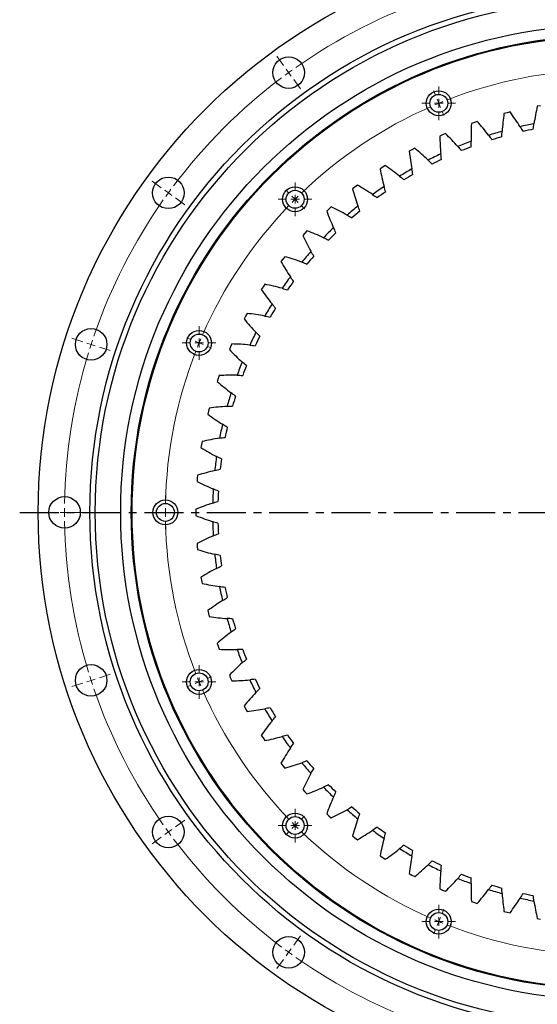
# Model space of a CAD drawing. Header units: millimetres. Extents: x -240 to 2560, y 4801 to 7261.
# Tile 6 of 13: x 250 to 545, y 6405 to 6967. Entities that reach past the tile are written whole.
import ezdxf

# ---------------------------------------------------------------- set-up
doc = ezdxf.new("R2010")
doc.units = ezdxf.units.MM
doc.header["$LTSCALE"] = 10
doc.linetypes.add('CENTER', pattern=[10.16, 6.35, -1.27, 1.27, -1.27])

# ---------------------------------------------------------------- blocks, each defined once
blk = doc.blocks.new('SW_CENTERMARKSYMBOL_8')
at = {"color": 0, "linetype": 'Continuous', "lineweight": 18}
for p, q in [((0, 5), (0, 9.6)), ((-5, 0), (-9.6, 0)), ((0, 0), (-2.5, 0)), ((0, 0), (0, 2.5)), ((0, 0), (0, -2.5)), ((0, 0), (2.5, 0)), ((5, 0), (9.6, 0)), ((0, -5), (0, -9.6))]:
    blk.add_line(p, q, dxfattribs=at)
blk = doc.blocks.new('SW_CENTERMARKSYMBOL_9')
at = {"color": 0, "linetype": 'Continuous', "lineweight": 18}
for p, q in [((0, 5), (0, 9.6)), ((-5, 0), (-9.6, 0)), ((0, 0), (-2.5, 0)), ((0, 0), (0, 2.5)), ((0, 0), (0, -2.5)), ((0, 0), (2.5, 0)), ((5, 0), (9.6, 0)), ((0, -5), (0, -9.6))]:
    blk.add_line(p, q, dxfattribs=at)
blk = doc.blocks.new('SW_CENTERMARKSYMBOL_10')
at = {"color": 0, "linetype": 'Continuous', "lineweight": 18}
for p, q in [((0, 5), (0, 9.6)), ((-5, 0), (-9.6, 0)), ((0, 0), (-2.5, 0)), ((0, 0), (0, 2.5)), ((0, 0), (0, -2.5)), ((0, 0), (2.5, 0)), ((5, 0), (9.6, 0)), ((0, -5), (0, -9.6))]:
    blk.add_line(p, q, dxfattribs=at)
blk = doc.blocks.new('SW_CENTERMARKSYMBOL_11')
at = {"color": 0, "linetype": 'Continuous', "lineweight": 18}
for p, q in [((0, 5), (0, 9.6)), ((-5, 0), (-9.6, 0)), ((0, 0), (-2.5, 0)), ((0, 0), (0, 2.5)), ((0, 0), (0, -2.5)), ((0, 0), (2.5, 0)), ((5, 0), (9.6, 0)), ((0, -5), (0, -9.6))]:
    blk.add_line(p, q, dxfattribs=at)
blk = doc.blocks.new('SW_CENTERMARKSYMBOL_12')
at = {"color": 0, "linetype": 'Continuous', "lineweight": 18}
for p, q in [((0, 5), (0, 9.6)), ((-5, 0), (-9.6, 0)), ((0, 0), (-2.5, 0)), ((0, 0), (0, 2.5)), ((0, 0), (0, -2.5)), ((0, 0), (2.5, 0)), ((5, 0), (9.6, 0)), ((0, -5), (0, -9.6))]:
    blk.add_line(p, q, dxfattribs=at)
blk = doc.blocks.new('SW_CENTERMARKSYMBOL_13')
at = {"color": 0, "linetype": 'Continuous', "lineweight": 18}
for p, q in [((0, 5), (0, 9.6)), ((-5, 0), (-9.6, 0)), ((0, 0), (-2.5, 0)), ((0, 0), (0, 2.5)), ((0, 0), (0, -2.5)), ((0, 0), (2.5, 0)), ((5, 0), (9.6, 0)), ((0, -5), (0, -9.6))]:
    blk.add_line(p, q, dxfattribs=at)
blk = doc.blocks.new('SW_CENTERMARKSYMBOL_14')
at = {"color": 0, "linetype": 'Continuous', "lineweight": 18}
for p, q in [((0, 5), (0, 9.6)), ((-5, 0), (-9.6, 0)), ((0, 0), (-2.5, 0)), ((0, 0), (0, 2.5)), ((0, 0), (0, -2.5)), ((0, 0), (2.5, 0)), ((5, 0), (9.6, 0)), ((0, -5), (0, -9.6))]:
    blk.add_line(p, q, dxfattribs=at)

msp = doc.modelspace()

# ---------------------------------------------------------------- linework, layer by layer
at = {"color": 0, "linetype": 'Continuous', "lineweight": 18}
for p, q in [((399.93, 6940.57), (396.11, 6945.83)), ((402.87, 6936.53), (401.4, 6938.55)), ((402.87, 6936.53), (404.34, 6934.5)), ((405.81, 6932.48), (409.63, 6927.22)), ((486.54, 6923.63), (485.55, 6926.03)), ((488.46, 6919.01), (487.5, 6921.32)), ((488.46, 6919.01), (489.41, 6916.7)), ((490.37, 6914.39), (491.37, 6911.99)), ((330.24, 6870.88), (324.99, 6874.7)), ((334.29, 6867.94), (332.27, 6869.41)), ((334.29, 6867.94), (336.31, 6866.47)), ((403.01, 6867.81), (401.17, 6869.65)), ((406.54, 6864.28), (404.77, 6866.04)), ((338.33, 6865.01), (343.59, 6861.18)), ((406.54, 6864.28), (408.31, 6862.51)), ((410.08, 6860.74), (411.91, 6858.9)), ((285.5, 6783.07), (279.32, 6785.08)), ((290.26, 6781.53), (287.88, 6782.3)), ((347.19, 6784.27), (344.78, 6785.27)), ((351.81, 6782.36), (349.5, 6783.32)), ((351.81, 6782.36), (354.12, 6781.4)), ((290.26, 6781.53), (292.64, 6780.75)), ((295.01, 6779.98), (301.19, 6777.97)), ((356.42, 6780.45), (358.83, 6779.45)), ((270.09, 6685.73), (263.59, 6685.73)), ((275.09, 6685.73), (272.59, 6685.73)), ((275.09, 6685.73), (277.59, 6685.73)), ((280.09, 6685.73), (286.59, 6685.73)), ((327.59, 6685.73), (324.99, 6685.73)), ((332.59, 6685.73), (330.09, 6685.73)), ((332.59, 6685.73), (335.09, 6685.73)), ((337.59, 6685.73), (340.19, 6685.73)), ((295.01, 6591.48), (301.19, 6593.49)), ((356.42, 6591.02), (358.83, 6592.01)), ((285.5, 6588.39), (279.32, 6586.38)), ((290.26, 6589.94), (287.88, 6589.16)), ((290.26, 6589.94), (292.64, 6590.71)), ((347.19, 6587.19), (344.78, 6586.2)), ((351.81, 6589.1), (349.5, 6588.15)), ((351.81, 6589.1), (354.12, 6590.06)), ((410.08, 6510.72), (411.91, 6512.56)), ((338.33, 6506.46), (343.59, 6510.28)), ((406.54, 6507.19), (404.77, 6505.42)), ((406.54, 6507.19), (408.31, 6508.95)), ((334.29, 6503.52), (332.27, 6502.05)), ((334.29, 6503.52), (336.31, 6504.99)), ((403.01, 6503.65), (401.17, 6501.81)), ((330.24, 6500.58), (324.99, 6496.76)), ((490.37, 6457.07), (491.37, 6459.47)), ((488.46, 6452.45), (487.5, 6450.14)), ((488.46, 6452.45), (489.41, 6454.76)), ((486.54, 6447.83), (485.55, 6445.43)), ((405.81, 6438.98), (409.63, 6444.24)), ((402.87, 6434.94), (401.4, 6432.91)), ((402.87, 6434.94), (404.34, 6436.96)), ((399.93, 6430.89), (396.11, 6425.63))]:
    msp.add_line(p, q, dxfattribs=at)
at = {"lineweight": 25}
for p, q in [((546.39, 6917.64), (544.64, 6917.34)), ((527.37, 6913.65), (525.65, 6913.21)), ((529.09, 6914.08), (527.37, 6913.65)), ((508.74, 6908.11), (507.07, 6907.52)), ((510.42, 6908.67), (508.74, 6908.11)), ((490.64, 6901.04), (489.02, 6900.32)), ((492.27, 6901.75), (490.64, 6901.04)), ((473.18, 6892.51), (471.63, 6891.66)), ((474.74, 6893.34), (473.18, 6892.51)), ((457.98, 6883.52), (456.49, 6882.56)), ((456.49, 6882.56), (455.01, 6881.59)), ((442.08, 6872.35), (440.68, 6871.27)), ((440.68, 6871.27), (439.28, 6870.18)), ((425.85, 6858.71), (424.55, 6857.51)), ((427.15, 6859.9), (425.85, 6858.71)), ((412.11, 6844.97), (410.91, 6843.66)), ((413.31, 6846.27), (412.11, 6844.97)), ((399.55, 6830.14), (398.47, 6828.74)), ((400.64, 6831.53), (399.55, 6830.14)), ((389.23, 6815.8), (388.26, 6814.33)), ((388.26, 6814.33), (387.29, 6812.84)), ((379.16, 6799.19), (378.31, 6797.63)), ((378.31, 6797.63), (377.47, 6796.07)), ((369.77, 6780.18), (369.07, 6778.55)), ((370.49, 6781.79), (369.77, 6780.18)), ((362.71, 6762.07), (362.14, 6760.4)), ((363.29, 6763.74), (362.71, 6762.07)), ((357.17, 6743.45), (356.74, 6741.73)), ((357.61, 6745.16), (357.17, 6743.45)), ((353.48, 6726.17), (353.18, 6724.43)), ((353.18, 6724.43), (352.89, 6722.68)), ((350.77, 6705.15), (350.63, 6703.38)), ((350.93, 6706.91), (350.77, 6705.15)), ((349.98, 6687.5), (349.97, 6685.73)), ((349.97, 6685.73), (349.98, 6683.96)), ((350.63, 6668.08), (350.77, 6666.32)), ((350.77, 6666.32), (350.93, 6664.55)), ((352.89, 6648.78), (353.18, 6647.03)), ((353.18, 6647.03), (353.48, 6645.29)), ((356.74, 6629.73), (357.17, 6628.01)), ((357.17, 6628.01), (357.61, 6626.3)), ((362.14, 6611.07), (362.71, 6609.39)), ((362.71, 6609.39), (363.29, 6607.72)), ((369.07, 6592.91), (369.77, 6591.29)), ((369.77, 6591.29), (370.49, 6589.67)), ((377.47, 6575.39), (378.31, 6573.83)), ((378.31, 6573.83), (379.16, 6572.28)), ((387.29, 6558.62), (388.26, 6557.14)), ((388.26, 6557.14), (389.23, 6555.66)), ((398.47, 6542.72), (399.55, 6541.32)), ((399.55, 6541.32), (400.64, 6539.93)), ((410.91, 6527.8), (412.11, 6526.49)), ((412.11, 6526.49), (413.31, 6525.19)), ((424.55, 6513.96), (425.85, 6512.75)), ((425.85, 6512.75), (427.15, 6511.56)), ((439.28, 6501.29), (440.68, 6500.19)), ((440.68, 6500.19), (442.08, 6499.11)), ((455.01, 6489.88), (456.49, 6488.9)), ((456.49, 6488.9), (457.98, 6487.94)), ((471.63, 6479.8), (473.18, 6478.95)), ((473.18, 6478.95), (474.74, 6478.12)), ((489.02, 6471.14), (490.64, 6470.42)), ((490.64, 6470.42), (492.27, 6469.71)), ((507.07, 6463.94), (508.74, 6463.36)), ((508.74, 6463.36), (510.42, 6462.79)), ((525.65, 6458.25), (527.37, 6457.81)), ((527.37, 6457.81), (529.09, 6457.38)), ((544.64, 6454.12), (546.39, 6453.82))]:
    msp.add_line(p, q, dxfattribs=at)
at = {"linetype": 'CENTER', "ltscale": 0.35}
msp.add_line((249.52, 6685.73), (920.65, 6685.73), dxfattribs=at)
at = {"lineweight": 25}
for centre, radius in [((585.09, 6685.73), 325), ((585.09, 6685.73), 295.5), ((585.09, 6685.73), 292.5), ((585.09, 6685.73), 278), ((585.09, 6685.73), 272), ((585.09, 6685.73), 271.5), ((402.87, 6936.53), 9), ((488.46, 6919.01), 7.1), ((488.46, 6919.01), 5.1), ((334.29, 6867.94), 9), ((406.54, 6864.28), 7.1), ((406.54, 6864.28), 5.1), ((290.26, 6781.53), 9), ((351.81, 6782.36), 7.1), ((351.81, 6782.36), 5.1), ((275.09, 6685.73), 9), ((332.59, 6685.73), 7.1), ((332.59, 6685.73), 5.1), ((290.26, 6589.94), 9), ((351.81, 6589.1), 7.1), ((351.81, 6589.1), 5.1), ((334.29, 6503.52), 9), ((406.54, 6507.19), 7.1), ((406.54, 6507.19), 5.1), ((488.46, 6452.45), 7.1), ((488.46, 6452.45), 5.1), ((402.87, 6434.94), 9)]:
    msp.add_circle(centre, radius, dxfattribs=at)
at = {"color": 0, "linetype": 'Continuous', "lineweight": 18}
for radius, start, end in [(310, 108.9241, 125.0759), (310, 126.9241, 143.0759), (310, 126, 126.4621), (310, 125.5379, 126), (252.5, 91.1346, 111.3654), (252.5, 113.6346, 133.8654), (252.5, 112.5, 113.0673), (252.5, 111.9327, 112.5), (310, 144, 144.4621), (310, 143.5379, 144), (310, 144.9241, 161.0759), (252.5, 136.1346, 156.3654), (252.5, 135, 135.5673), (252.5, 134.4327, 135), (310, 161.5379, 162), (252.5, 157.5, 158.0673), (252.5, 156.9327, 157.5), (310, 162.9241, 179.0759), (310, 162, 162.4621), (252.5, 158.6346, 178.8654), (310, 179.5379, 180), (252.5, 179.4327, 180), (310, 180, 180.4621), (252.5, 180, 180.5673), (310, 180.9241, 197.0759), (252.5, 181.1346, 201.3654), (310, 197.5379, 198), (252.5, 201.9327, 202.5), (310, 198, 198.4621), (252.5, 202.5, 203.0673), (310, 198.9241, 215.0759), (252.5, 203.6346, 223.8654), (252.5, 224.4327, 225), (252.5, 225, 225.5673), (310, 215.5379, 216), (310, 216, 216.4621), (252.5, 226.1346, 246.3654), (310, 216.9241, 233.0759), (252.5, 246.9327, 247.5), (252.5, 247.5, 248.0673), (252.5, 248.6346, 268.8654), (310, 233.5379, 234), (310, 234, 234.4621), (310, 234.9241, 251.0759)]:
    msp.add_arc((585.09, 6685.73), radius, start, end, dxfattribs=at)
at = {"lineweight": 25}
for radius, start, end in [(225.6, 100.8148, 102.8695), (225.6, 105.5516, 107.6063), (222.6, 105.8106, 107.3473), (222.6, 101.0738, 102.6104), (225.6, 110.2884, 112.3431), (222.6, 110.5475, 112.0841), (225.6, 115.0253, 117.08), (222.6, 115.2843, 116.8209), (225.6, 119.7621, 121.8168), (222.6, 120.0212, 121.5578), (225.6, 124.499, 126.5537), (222.6, 124.758, 126.2946), (225.6, 129.2358, 131.2905), (222.6, 129.4948, 131.0315), (225.6, 133.9726, 136.0274), (222.6, 134.2317, 135.7683), (225.6, 138.7095, 140.7642), (222.6, 138.9685, 140.5052), (225.6, 143.4463, 145.501), (222.6, 143.7054, 145.242), (225.6, 148.1832, 150.2379), (222.6, 148.4422, 149.9788), (225.6, 152.92, 154.9747), (222.6, 153.1791, 154.7157), (225.6, 157.6569, 159.7116), (222.6, 157.9159, 159.4525), (225.6, 162.3937, 164.4484), (222.6, 162.6527, 164.1894), (225.6, 167.1305, 169.1852), (222.6, 167.3896, 168.9262), (225.6, 171.8674, 173.9221), (222.6, 172.1264, 173.6631), (225.6, 176.6042, 178.6589), (222.6, 176.8633, 178.3999), (225.6, 181.3411, 183.3958), (222.6, 181.6001, 183.1367), (225.6, 186.0779, 188.1326), (222.6, 186.3369, 187.8736), (225.6, 190.8148, 192.8695), (222.6, 191.0738, 192.6104), (225.6, 195.5516, 197.6063), (222.6, 195.8106, 197.3473), (225.6, 200.2884, 202.3431), (222.6, 200.5475, 202.0841), (225.6, 205.0253, 207.08), (222.6, 205.2843, 206.8209), (222.6, 210.0212, 211.5578), (225.6, 209.7621, 211.8168), (225.6, 214.499, 216.5537), (222.6, 214.758, 216.2946), (225.6, 219.2358, 221.2905), (222.6, 219.4948, 221.0315), (222.6, 224.2317, 225.7683), (225.6, 223.9726, 226.0274), (225.6, 228.7095, 230.7642), (222.6, 228.9685, 230.5052), (225.6, 233.4463, 235.501), (222.6, 233.7054, 235.242), (222.6, 238.4422, 239.9788), (225.6, 238.1832, 240.2379), (225.6, 242.92, 244.9747), (222.6, 243.1791, 244.7157), (222.6, 247.9159, 249.4525), (225.6, 247.6569, 249.7116), (222.6, 252.6527, 254.1894), (225.6, 252.3937, 254.4484), (222.6, 257.3896, 258.9262), (225.6, 257.1305, 259.1852)]:
    msp.add_arc((585.09, 6685.73), radius, start, end, dxfattribs=at)
for points in [[(544.64, 6917.34), (543.88, 6914.03), (543.25, 6910.69), (542.75, 6907.32)], [(525.65, 6913.21), (525.17, 6909.85), (524.82, 6906.47), (524.6, 6903.07)], [(534.84, 6905.66), (533.03, 6908.55), (531.11, 6911.35), (529.09, 6914.08)], [(507.07, 6907.52), (506.87, 6904.13), (506.8, 6900.74), (506.86, 6897.33)], [(516.85, 6900.76), (514.81, 6903.49), (512.66, 6906.12), (510.42, 6908.67)], [(534.84, 6905.66), (535.4, 6904.77), (535.95, 6903.87), (536.49, 6902.96)], [(542.33, 6904.19), (542.46, 6905.23), (542.6, 6906.28), (542.75, 6907.32)], [(489.02, 6900.32), (489.1, 6896.93), (489.31, 6893.54), (489.65, 6890.15)], [(499.32, 6894.39), (497.06, 6896.94), (494.71, 6899.39), (492.27, 6901.75)], [(516.85, 6900.76), (517.48, 6899.92), (518.1, 6899.06), (518.71, 6898.21)], [(524.44, 6899.91), (524.48, 6900.96), (524.53, 6902.02), (524.6, 6903.07)], [(499.32, 6894.39), (500.02, 6893.6), (500.71, 6892.8), (501.39, 6892)], [(506.96, 6894.17), (506.91, 6895.22), (506.88, 6896.28), (506.86, 6897.33)], [(471.63, 6891.66), (471.99, 6888.28), (472.48, 6884.92), (473.1, 6881.57)], [(482.38, 6886.6), (479.92, 6888.95), (477.38, 6891.2), (474.74, 6893.34)], [(490.01, 6887.01), (489.88, 6888.05), (489.76, 6889.1), (489.65, 6890.15)], [(466.15, 6877.43), (463.5, 6879.57), (460.78, 6881.6), (457.98, 6883.52)], [(482.38, 6886.6), (483.15, 6885.87), (483.9, 6885.13), (484.65, 6884.38)], [(455.01, 6881.59), (455.65, 6878.25), (456.41, 6874.94), (457.31, 6871.66)], [(466.15, 6877.43), (466.97, 6876.77), (467.78, 6876.09), (468.59, 6875.41)], [(473.71, 6878.47), (473.5, 6879.5), (473.29, 6880.53), (473.1, 6881.57)], [(450.72, 6866.96), (447.91, 6868.87), (445.03, 6870.67), (442.08, 6872.35)], [(458.18, 6868.61), (457.88, 6869.62), (457.59, 6870.64), (457.31, 6871.66)], [(439.28, 6870.18), (440.19, 6866.9), (441.23, 6863.67), (442.39, 6860.47)], [(450.72, 6866.96), (451.6, 6866.36), (452.46, 6865.76), (453.32, 6865.14)], [(443.51, 6857.51), (443.13, 6858.49), (442.75, 6859.48), (442.39, 6860.47)], [(424.55, 6857.51), (425.72, 6854.32), (427.02, 6851.18), (428.45, 6848.09)], [(436.22, 6855.24), (433.25, 6856.92), (430.23, 6858.47), (427.15, 6859.9)], [(436.22, 6855.24), (437.14, 6854.72), (438.05, 6854.19), (438.95, 6853.65)], [(410.91, 6843.66), (412.35, 6840.58), (413.9, 6837.56), (415.58, 6834.6)], [(422.73, 6842.37), (419.64, 6843.79), (416.5, 6845.09), (413.31, 6846.27)], [(429.81, 6845.23), (429.34, 6846.18), (428.89, 6847.13), (428.45, 6848.09)], [(422.73, 6842.37), (423.69, 6841.93), (424.64, 6841.47), (425.59, 6841.01)], [(417.17, 6831.86), (416.63, 6832.77), (416.1, 6833.68), (415.58, 6834.6)], [(398.47, 6828.74), (400.15, 6825.79), (401.95, 6822.91), (403.86, 6820.09)], [(410.35, 6828.43), (407.15, 6829.59), (403.91, 6830.63), (400.64, 6831.53)], [(410.35, 6828.43), (411.34, 6828.06), (412.33, 6827.69), (413.31, 6827.31)], [(399.16, 6813.51), (395.88, 6814.41), (392.57, 6815.17), (389.23, 6815.8)], [(405.67, 6817.5), (405.06, 6818.35), (404.46, 6819.22), (403.86, 6820.09)], [(387.29, 6812.84), (389.21, 6810.04), (391.24, 6807.31), (393.38, 6804.67)], [(399.16, 6813.51), (400.18, 6813.23), (401.19, 6812.94), (402.2, 6812.64)], [(395.4, 6802.23), (394.72, 6803.03), (394.05, 6803.85), (393.38, 6804.67)], [(389.24, 6797.72), (385.9, 6798.34), (382.54, 6798.83), (379.16, 6799.19)], [(377.47, 6796.07), (379.62, 6793.44), (381.87, 6790.89), (384.22, 6788.43)], [(389.24, 6797.72), (390.28, 6797.53), (391.32, 6797.32), (392.35, 6797.1)], [(386.43, 6786.17), (385.69, 6786.91), (384.95, 6787.67), (384.22, 6788.43)], [(369.07, 6778.55), (371.43, 6776.1), (373.88, 6773.75), (376.42, 6771.49)], [(380.66, 6781.16), (377.28, 6781.51), (373.89, 6781.72), (370.49, 6781.79)], [(380.66, 6781.16), (381.72, 6781.06), (382.76, 6780.94), (383.81, 6780.81)], [(378.82, 6769.42), (378.01, 6770.1), (377.21, 6770.79), (376.42, 6771.49)], [(362.14, 6760.4), (364.69, 6758.15), (367.33, 6756.01), (370.05, 6753.97)], [(373.48, 6763.96), (370.08, 6764.02), (366.68, 6763.95), (363.29, 6763.74)], [(373.48, 6763.96), (374.54, 6763.94), (375.59, 6763.9), (376.65, 6763.86)], [(372.61, 6752.1), (371.75, 6752.71), (370.9, 6753.34), (370.05, 6753.97)], [(367.74, 6746.22), (364.35, 6746), (360.97, 6745.65), (357.61, 6745.16)], [(367.74, 6746.22), (368.8, 6746.28), (369.85, 6746.34), (370.91, 6746.38)], [(356.74, 6741.73), (359.46, 6739.7), (362.27, 6737.79), (365.15, 6735.98)], [(367.85, 6734.33), (366.95, 6734.87), (366.05, 6735.42), (365.15, 6735.98)], [(363.49, 6728.06), (360.13, 6727.56), (356.79, 6726.93), (353.48, 6726.17)], [(363.49, 6728.06), (364.54, 6728.22), (365.58, 6728.36), (366.63, 6728.49)], [(352.89, 6722.68), (355.78, 6720.89), (358.73, 6719.21), (361.75, 6717.65)], [(364.58, 6716.22), (363.64, 6716.69), (362.69, 6717.16), (361.75, 6717.65)], [(360.75, 6709.62), (357.44, 6708.84), (354.16, 6707.94), (350.93, 6706.91)], [(360.75, 6709.62), (361.78, 6709.86), (362.81, 6710.09), (363.85, 6710.3)], [(350.63, 6703.38), (353.66, 6701.83), (356.74, 6700.4), (359.88, 6699.09)], [(362.82, 6697.91), (361.84, 6698.29), (360.86, 6698.69), (359.88, 6699.09)], [(359.55, 6691.01), (356.31, 6689.97), (353.12, 6688.8), (349.98, 6687.5)], [(359.55, 6691.01), (360.55, 6691.34), (361.56, 6691.65), (362.57, 6691.95)], [(349.98, 6683.96), (353.12, 6682.67), (356.31, 6681.5), (359.55, 6680.45)], [(362.57, 6679.52), (361.56, 6679.81), (360.55, 6680.13), (359.55, 6680.45)], [(359.88, 6672.37), (356.74, 6671.06), (353.66, 6669.63), (350.63, 6668.08)], [(359.88, 6672.37), (360.86, 6672.77), (361.84, 6673.17), (362.82, 6673.55)], [(350.93, 6664.55), (354.16, 6663.52), (357.44, 6662.62), (360.75, 6661.84)], [(363.85, 6661.16), (362.81, 6661.38), (361.78, 6661.6), (360.75, 6661.84)], [(361.75, 6653.82), (358.73, 6652.25), (355.78, 6650.57), (352.89, 6648.78)], [(361.75, 6653.82), (362.69, 6654.3), (363.64, 6654.78), (364.58, 6655.24)], [(353.48, 6645.29), (356.79, 6644.53), (360.13, 6643.9), (363.49, 6643.4)], [(366.63, 6642.98), (365.58, 6643.1), (364.54, 6643.25), (363.49, 6643.4)], [(365.15, 6635.48), (366.05, 6636.04), (366.95, 6636.59), (367.85, 6637.13)], [(365.15, 6635.48), (362.27, 6633.67), (359.46, 6631.76), (356.74, 6629.73)], [(357.61, 6626.3), (360.97, 6625.82), (364.35, 6625.46), (367.74, 6625.25)], [(370.91, 6625.08), (369.85, 6625.12), (368.8, 6625.18), (367.74, 6625.25)], [(370.05, 6617.49), (370.9, 6618.13), (371.75, 6618.75), (372.61, 6619.36)], [(370.05, 6617.49), (367.33, 6615.45), (364.69, 6613.31), (362.14, 6611.07)], [(363.29, 6607.72), (366.68, 6607.51), (370.08, 6607.44), (373.48, 6607.51)], [(376.65, 6607.6), (375.59, 6607.56), (374.54, 6607.52), (373.48, 6607.51)], [(376.42, 6599.97), (373.88, 6597.71), (371.43, 6595.36), (369.07, 6592.91)], [(376.42, 6599.97), (377.21, 6600.67), (378.01, 6601.36), (378.82, 6602.04)], [(370.49, 6589.67), (373.89, 6589.74), (377.28, 6589.95), (380.66, 6590.3)], [(383.81, 6590.66), (382.76, 6590.52), (381.72, 6590.4), (380.66, 6590.3)], [(384.22, 6583.03), (381.87, 6580.57), (379.62, 6578.02), (377.47, 6575.39)], [(384.22, 6583.03), (384.95, 6583.79), (385.69, 6584.55), (386.43, 6585.29)], [(392.35, 6574.36), (391.32, 6574.14), (390.28, 6573.94), (389.24, 6573.74)], [(379.16, 6572.28), (382.54, 6572.63), (385.9, 6573.12), (389.24, 6573.74)], [(393.38, 6566.79), (394.05, 6567.62), (394.72, 6568.43), (395.4, 6569.23)], [(393.38, 6566.79), (391.24, 6564.15), (389.21, 6561.42), (387.29, 6558.62)], [(389.23, 6555.66), (392.57, 6556.29), (395.88, 6557.06), (399.16, 6557.95)], [(402.2, 6558.82), (401.19, 6558.52), (400.18, 6558.23), (399.16, 6557.95)], [(403.86, 6551.37), (404.46, 6552.24), (405.06, 6553.11), (405.67, 6553.97)], [(403.86, 6551.37), (401.95, 6548.56), (400.15, 6545.67), (398.47, 6542.72)], [(400.64, 6539.93), (403.91, 6540.84), (407.15, 6541.87), (410.35, 6543.04)], [(413.31, 6544.16), (412.33, 6543.77), (411.34, 6543.4), (410.35, 6543.04)], [(415.58, 6536.86), (413.9, 6533.9), (412.35, 6530.88), (410.91, 6527.8)], [(415.58, 6536.86), (416.1, 6537.78), (416.63, 6538.7), (417.17, 6539.6)], [(425.59, 6530.45), (424.64, 6529.99), (423.69, 6529.54), (422.73, 6529.09)], [(413.31, 6525.19), (416.5, 6526.37), (419.64, 6527.67), (422.73, 6529.09)], [(428.45, 6523.37), (428.89, 6524.33), (429.34, 6525.29), (429.81, 6526.23)], [(428.45, 6523.37), (427.02, 6520.28), (425.72, 6517.14), (424.55, 6513.96)], [(427.15, 6511.56), (430.23, 6512.99), (433.25, 6514.55), (436.22, 6516.22)], [(438.95, 6517.81), (438.05, 6517.27), (437.14, 6516.74), (436.22, 6516.22)], [(442.39, 6510.99), (442.75, 6511.99), (443.13, 6512.97), (443.51, 6513.95)], [(442.39, 6510.99), (441.23, 6507.8), (440.19, 6504.56), (439.28, 6501.29)], [(442.08, 6499.11), (445.03, 6500.79), (447.91, 6502.59), (450.72, 6504.51)], [(453.32, 6506.32), (452.46, 6505.71), (451.6, 6505.1), (450.72, 6504.51)], [(457.31, 6499.81), (457.59, 6500.83), (457.88, 6501.84), (458.18, 6502.85)], [(457.31, 6499.81), (456.41, 6496.52), (455.65, 6493.21), (455.01, 6489.88)], [(468.59, 6496.05), (467.78, 6495.37), (466.97, 6494.69), (466.15, 6494.03)], [(457.98, 6487.94), (460.78, 6489.86), (463.5, 6491.89), (466.15, 6494.03)], [(473.1, 6489.89), (473.29, 6490.93), (473.5, 6491.96), (473.71, 6492.99)], [(473.1, 6489.89), (472.48, 6486.54), (471.99, 6483.18), (471.63, 6479.8)], [(474.74, 6478.12), (477.38, 6480.26), (479.92, 6482.51), (482.38, 6484.86)], [(484.65, 6487.08), (483.9, 6486.33), (483.15, 6485.59), (482.38, 6484.86)], [(489.65, 6481.31), (489.76, 6482.36), (489.88, 6483.41), (490.01, 6484.46)], [(489.65, 6481.31), (489.31, 6477.92), (489.1, 6474.53), (489.02, 6471.14)], [(501.39, 6479.46), (500.71, 6478.66), (500.02, 6477.86), (499.32, 6477.07)], [(492.27, 6469.71), (494.71, 6472.07), (497.06, 6474.52), (499.32, 6477.07)], [(506.86, 6474.13), (506.8, 6470.73), (506.87, 6467.33), (507.07, 6463.94)], [(506.86, 6474.13), (506.88, 6475.18), (506.91, 6476.24), (506.96, 6477.29)], [(518.71, 6473.26), (518.1, 6472.4), (517.48, 6471.54), (516.85, 6470.7)], [(510.42, 6462.79), (512.66, 6465.34), (514.81, 6467.98), (516.85, 6470.7)], [(524.6, 6468.39), (524.53, 6469.45), (524.48, 6470.5), (524.44, 6471.55)], [(524.6, 6468.39), (524.82, 6464.99), (525.17, 6461.62), (525.65, 6458.25)], [(536.49, 6468.5), (535.95, 6467.59), (535.4, 6466.69), (534.84, 6465.8)], [(529.09, 6457.38), (531.11, 6460.11), (533.03, 6462.92), (534.84, 6465.8)], [(542.75, 6464.14), (542.6, 6465.18), (542.46, 6466.23), (542.33, 6467.28)], [(542.75, 6464.14), (543.25, 6460.77), (543.88, 6457.43), (544.64, 6454.12)]]:
    msp.add_open_spline(points, degree=3, dxfattribs=at)

# ---------------------------------------------------------------- block references
at = {"lineweight": 18}
for name, p in [('SW_CENTERMARKSYMBOL_8', (488.46, 6919.01)), ('SW_CENTERMARKSYMBOL_9', (406.54, 6864.28)), ('SW_CENTERMARKSYMBOL_10', (351.81, 6782.36)), ('SW_CENTERMARKSYMBOL_14', (332.59, 6685.73)), ('SW_CENTERMARKSYMBOL_13', (351.81, 6589.1)), ('SW_CENTERMARKSYMBOL_12', (406.54, 6507.19)), ('SW_CENTERMARKSYMBOL_11', (488.46, 6452.45))]:
    msp.add_blockref(name, p, dxfattribs=at)

doc.saveas('drawing.dxf')
